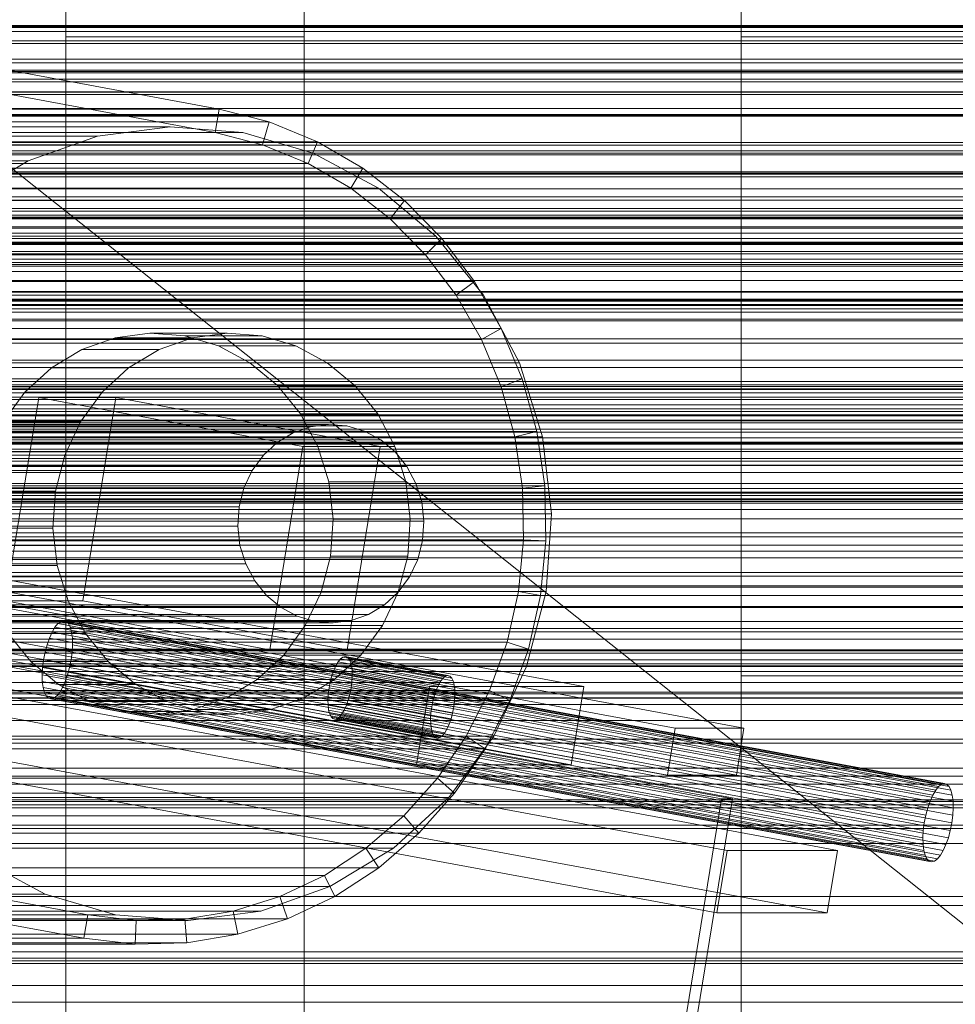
# Model space of a CAD drawing. Header units: millimetres. Extents: x -4395 to 65662, y -65530 to 6847.
# Tile 191 of 256: x 64 to 182, y -35770 to -35646. Entities that reach past the tile are written whole.
import ezdxf

# ---------------------------------------------------------------- set-up
doc = ezdxf.new("R2010")
doc.units = ezdxf.units.MM
for name, color, linetype, lineweight in [('COTAS_O', 1, 'Continuous', 0), ('frontal_briquetadora', 7, 'Continuous', 0), ('frontal_C01', 7, 'Continuous', 0), ('frontal_C02', 7, 'Continuous', 0), ('frontal_C03', 7, 'Continuous', 0), ('frontal_C04', 7, 'Continuous', 0), ('frontal_C06', 7, 'Continuous', 0), ('frontal_mezcladora', 7, 'Continuous', 0)]:
    doc.layers.add(name, color=color, linetype=linetype, lineweight=lineweight)
doc.dimstyles.new('R19_100', dxfattribs={"dimtxt": 250, "dimasz": 150, "dimexe": 150, "dimexo": 80, "dimgap": 100, "dimtad": 1, "dimtih": 1, "dimtoh": 1, "dimdsep": 46, "dimcen": 0.09, "dimadec": 0, "dimazin": 0, "dimtfac": 1, "dimtdec": 4, "dimtofl": 0, "dimtmove": 0, "dimatfit": 3, "dimfxl": 1, "dimtolj": 1, "dimtzin": 0, "dimarcsym": 0})

# ---------------------------------------------------------------- blocks, each defined once
blk = doc.blocks.new('DIM_R33_49')
at = {"layer": 'COTAS_O'}
for p, q in [((-1480, -35300), (-1330, -35255)), ((490, -35300), (340, -35255)), ((-1480, -36000), (-1480, -35300)), ((-1480, -35300), (490, -35300)), ((-1480, -35300), (-1330, -35345)), ((490, -35300), (340, -35345)), ((490, -36000), (490, -35300))]:
    blk.add_line(p, q, dxfattribs=at)
blk.add_text('1970 O', height=250, dxfattribs=at).set_placement((-495, -35200))
blk = doc.blocks.new('DIM_R33_51')
at = {"layer": 'COTAS_O'}
for p, q in [((-1400, -35300), (-1250, -35255)), ((1400, -35300), (1250, -35255)), ((-1400, -36000), (-1400, -35300)), ((-1400, -35300), (1400, -35300)), ((-1400, -35300), (-1250, -35345)), ((1400, -35300), (1250, -35345)), ((1400, -36000), (1400, -35300))]:
    blk.add_line(p, q, dxfattribs=at)
blk.add_text('2800 O', height=250, dxfattribs=at).set_placement((0, -35200))

msp = doc.modelspace()

# ---------------------------------------------------------------- linework, layer by layer
at = {"layer": 'frontal_briquetadora'}
msp.add_line((-720.639, -35041.307), (340, -35884.261), dxfattribs=at)
at = {"layer": 'frontal_C01'}
for p, q in [((155, -35647.71), (155, -35221.455)), ((155, -35227.1), (155, -35653.355)), ((70, -35647.71), (70, -35248.325)), ((100, -35248.325), (100, -35647.71)), ((70, -35253.97), (70, -35653.355)), ((100, -35653.355), (100, -35253.97)), ((155, -35728.153), (155, -35312.157)), ((155, -35317.802), (155, -35733.798)), ((70, -35728.153), (70, -35328.3)), ((100, -35328.3), (100, -35728.153)), ((70, -35333.946), (70, -35733.798)), ((100, -35733.798), (100, -35333.946)), ((155, -35857.011), (155, -35430.756)), ((155, -35436.401), (155, -35862.656)), ((70, -35857.011), (70, -35457.626)), ((100, -35457.626), (100, -35857.011)), ((70, -35463.271), (70, -35862.656)), ((100, -35862.656), (100, -35463.271)), ((155, -35937.454), (155, -35521.458)), ((155, -35527.103), (155, -35943.099)), ((70, -35937.454), (70, -35537.601)), ((100, -35537.601), (100, -35937.454)), ((70, -35543.247), (70, -35943.099)), ((100, -35943.099), (100, -35543.247)), ((300, -35646.29), (-300, -35646.29)), ((-300, -35646.374), (300, -35646.374)), ((100, -35647.71), (70, -35647.71)), ((70, -35647.71), (70, -35653.355)), ((100, -35653.355), (100, -35647.71)), ((185, -35647.71), (155, -35647.71)), ((155, -35647.71), (155, -35653.355)), ((300, -35648.522), (-300, -35648.522)), ((450, -35653.355), (-450, -35653.355)), ((70, -35653.355), (100, -35653.355)), ((155, -35653.355), (185, -35653.355)), ((-450, -35654.605), (450, -35654.605)), ((300, -35654.647), (-300, -35654.647)), ((300, -35657.568), (-300, -35657.568)), ((300, -35669.659), (-300, -35669.659)), ((300, -35673.107), (-300, -35673.107)), ((-300, -35673.617), (300, -35673.617)), ((-300, -35676.555), (300, -35676.555)), ((300, -35677.238), (-300, -35677.238)), ((300, -35680.858), (-300, -35680.858)), ((450, -35683.261), (-450, -35683.261)), ((-450, -35691.729), (450, -35691.729)), ((-300, -35696.049), (300, -35696.049)), ((300, -35697.488), (-300, -35697.488)), ((300, -35702.547), (-300, -35702.547)), ((300, -35704.589), (-300, -35704.589)), ((300, -35705.152), (-300, -35705.152)), ((-300, -35707.22), (300, -35707.22)), ((-300, -35712.476), (300, -35712.476)), ((300, -35713.311), (-300, -35713.311)), ((300, -35715.151), (-300, -35715.151)), ((300, -35716.814), (-300, -35716.814)), ((-300, -35719.546), (300, -35719.546)), ((350, -35722.216), (-350, -35722.216)), ((300, -35721.333), (-300, -35721.333)), ((350, -35723.545), (-350, -35723.545)), ((-300, -35722.641), (300, -35722.641)), ((-300, -35724.87), (300, -35724.87)), ((-450, -35725.33), (450, -35725.33)), ((-300, -35726.13), (300, -35726.13)), ((350, -35726.638), (-350, -35726.638)), ((-300, -35726.913), (300, -35726.913)), ((300, -35727.629), (-300, -35727.629)), ((100, -35728.153), (70, -35728.153)), ((70, -35728.153), (70, -35733.798)), ((100, -35733.798), (100, -35728.153)), ((185, -35728.153), (155, -35728.153)), ((155, -35728.153), (155, -35733.798)), ((350, -35730.425), (-350, -35730.425)), ((-300, -35730.926), (300, -35730.926)), ((300, -35731.772), (-300, -35731.772)), ((450, -35733.798), (-450, -35733.798)), ((70, -35733.798), (100, -35733.798)), ((155, -35733.798), (185, -35733.798)), ((350, -35736.14), (-350, -35736.14)), ((300, -35736.632), (-300, -35736.632)), ((350, -35741.807), (-350, -35741.807)), ((-350, -35749.274), (350, -35749.274)), ((350, -35755.959), (-350, -35755.959)), ((300, -35757.079), (-300, -35757.079)), ((300, -35762.921), (-300, -35762.921)), ((450, -35763.704), (-450, -35763.704)), ((350, -35764.041), (-350, -35764.041))]:
    msp.add_line(p, q, dxfattribs=at)
at = {"layer": 'frontal_C02'}
for p, q in [((-300, -35647.004), (300, -35647.004)), ((300, -35657.64), (-300, -35657.64)), ((300, -35661.317), (-300, -35661.317)), ((-450, -35665.314), (450, -35665.314)), ((-300, -35664.859), (300, -35664.859)), ((-300, -35664.994), (300, -35664.994)), ((300, -35668.247), (-300, -35668.247)), ((300, -35671.636), (-300, -35671.636)), ((450, -35677.236), (-450, -35677.236)), ((300, -35681.386), (-300, -35681.386)), ((300, -35686.287), (-300, -35686.287)), ((300, -35689.345), (-300, -35689.345)), ((-300, -35691.522), (300, -35691.522)), ((300, -35693.056), (-300, -35693.056)), ((300, -35694.546), (-300, -35694.546)), ((-300, -35695.987), (300, -35695.987)), ((-300, -35696.036), (300, -35696.036)), ((300, -35697.083), (-300, -35697.083)), ((450, -35698.723), (-450, -35698.723)), ((300, -35698.179), (-300, -35698.179)), ((300, -35698.876), (-300, -35698.876)), ((-300, -35699.603), (300, -35699.603)), ((300, -35699.9), (-300, -35699.9)), ((-300, -35700.81), (300, -35700.81)), ((300, -35701.629), (-300, -35701.629)), ((-300, -35706.197), (300, -35706.197)), ((-300, -35708.405), (300, -35708.405)), ((-450, -35710.645), (450, -35710.645)), ((300, -35710.168), (-300, -35710.168)), ((300, -35718.036), (-300, -35718.036)), ((300, -35719.429), (-300, -35719.429)), ((-300, -35730.229), (300, -35730.229)), ((300, -35739.779), (-300, -35739.779)), ((-300, -35740.783), (300, -35740.783)), ((300, -35743.764), (-300, -35743.764)), ((-300, -35743.984), (300, -35743.984)), ((-300, -35744.426), (300, -35744.426)), ((300, -35744.772), (-300, -35744.772)), ((-300, -35746.963), (300, -35746.963)), ((300, -35747.401), (-300, -35747.401)), ((-300, -35764.404), (300, -35764.404)), ((-250, -35767.183), (250, -35767.183)), ((300, -35769.257), (-300, -35769.257))]:
    msp.add_line(p, q, dxfattribs=at)
at = {"layer": 'frontal_C03'}
for p, q in [((-1580, -35650.969), (1620, -35650.969)), ((1620, -35654.969), (-1580, -35654.969)), ((-1580, -35726.969), (1620, -35726.969)), ((-1580, -35730.969), (1620, -35730.969))]:
    msp.add_line(p, q, dxfattribs=at)
at = {"layer": 'frontal_C04'}
for p, q in [((-225, -35646.253), (225, -35646.253)), ((225, -35646.496), (-225, -35646.496)), ((-225, -35648.209), (225, -35648.209)), ((225, -35651.879), (-225, -35651.879)), ((225, -35652.066), (-225, -35652.066)), ((-225, -35652.237), (225, -35652.237)), ((225, -35653.033), (-225, -35653.033)), ((225, -35656.709), (-225, -35656.709)), ((-225, -35657.453), (225, -35657.453)), ((-225, -35657.668), (225, -35657.668)), ((225, -35660.98), (-225, -35660.98)), ((225, -35662.05), (-225, -35662.05)), ((225, -35662.36), (-225, -35662.36)), ((-225, -35662.539), (225, -35662.539)), ((225, -35664.689), (-225, -35664.689)), ((-225, -35664.952), (225, -35664.952)), ((-225, -35666.849), (225, -35666.849)), ((225, -35667.833), (-225, -35667.833)), ((225, -35669.291), (-225, -35669.291)), ((225, -35670.148), (-225, -35670.148)), ((225, -35670.41), (-225, -35670.41)), ((225, -35670.417), (-225, -35670.417)), ((-225, -35670.477), (225, -35670.477)), ((-225, -35670.592), (225, -35670.592)), ((225, -35671.787), (-225, -35671.787)), ((225, -35672.417), (-225, -35672.417)), ((225, -35673.559), (-225, -35673.559)), ((-225, -35673.765), (225, -35673.765)), ((225, -35673.851), (-225, -35673.851)), ((-225, -35673.861), (225, -35673.861)), ((225, -35674.713), (-225, -35674.713)), ((-225, -35675), (225, -35675)), ((225, -35675.689), (-225, -35675.689)), ((225, -35676.115), (-225, -35676.115)), ((-225, -35676.366), (225, -35676.366)), ((-225, -35678.392), (225, -35678.392)), ((225, -35679.769), (-225, -35679.769)), ((-225, -35679.84), (225, -35679.84)), ((250, -35681.417), (-250, -35681.417)), ((-225, -35680.71), (225, -35680.71)), ((225, -35681), (-225, -35681)), ((225, -35681.528), (-225, -35681.528)), ((250, -35681.949), (-250, -35681.949)), ((225, -35682.37), (-225, -35682.37)), ((250, -35683.467), (-250, -35683.467)), ((250, -35685.738), (-250, -35685.738)), ((225, -35686.272), (-225, -35686.272)), ((-250, -35688.417), (250, -35688.417)), ((-225, -35688.417), (225, -35688.417)), ((250, -35691.095), (-250, -35691.095)), ((250, -35692), (-250, -35692)), ((250, -35692.533), (-250, -35692.533)), ((225, -35692.112), (-225, -35692.112)), ((250, -35693.366), (-250, -35693.366)), ((250, -35694.05), (-250, -35694.05)), ((250, -35694.884), (-250, -35694.884)), ((250, -35695.417), (-250, -35695.417)), ((250, -35696.321), (-250, -35696.321)), ((225, -35695.305), (-225, -35695.305)), ((-250, -35699), (250, -35699)), ((-225, -35699), (225, -35699)), ((225, -35701.144), (-225, -35701.144)), ((250, -35701.679), (-250, -35701.679)), ((250, -35703.95), (-250, -35703.95)), ((225, -35705.046), (-225, -35705.046)), ((250, -35705.467), (-250, -35705.467)), ((250, -35706), (-250, -35706)), ((225, -35705.888), (-225, -35705.888)), ((225, -35706.417), (-225, -35706.417)), ((225, -35711.728), (-225, -35711.728)), ((225, -35715.63), (-225, -35715.63)), ((225, -35717), (-225, -35717)), ((-350, -35725), (350, -35725)), ((350, -35729), (-350, -35729))]:
    msp.add_line(p, q, dxfattribs=at)
at = {"layer": 'frontal_C06'}
for p, q in [((89.284, -35656.782), (-1260.716, -35406.782)), ((-1261.198, -35409.737), (88.802, -35659.737)), ((-1332.668, -35460.817), (146.681, -35734.77)), ((155.364, -35734.77), (-1323.985, -35460.817)), ((145.719, -35740.682), (-1333.63, -35466.728)), ((-1324.947, -35466.728), (154.402, -35740.682)), ((72.758, -35758.263), (-1277.242, -35508.263)), ((-1277.724, -35511.218), (72.276, -35761.218)), ((-800.183, -35567.209), (152.531, -35743.638)), ((153.92, -35743.638), (-798.794, -35567.209)), ((-32.276, -35656.782), (89.284, -35656.782)), ((89.284, -35656.782), (88.802, -35659.737)), ((95.602, -35658.412), (89.284, -35656.782)), ((83.109, -35659.015), (-45.397, -35659.015)), ((95.602, -35658.412), (-25.958, -35658.412)), ((83.109, -35659.015), (73.986, -35660.213)), ((92.275, -35659.737), (83.109, -35659.015)), ((94.763, -35661.275), (95.602, -35658.412)), ((101.668, -35660.908), (95.602, -35658.412)), ((73.986, -35660.213), (-54.52, -35660.213)), ((92.275, -35659.737), (-36.231, -35659.737)), ((88.802, -35659.737), (-32.758, -35659.737)), ((73.986, -35660.213), (65.258, -35663.287)), ((88.802, -35659.737), (94.763, -35661.275)), ((101.134, -35662.353), (92.275, -35659.737)), ((-26.797, -35661.275), (94.763, -35661.275)), ((101.668, -35660.908), (-19.892, -35660.908)), ((94.763, -35661.275), (100.485, -35663.63)), ((100.485, -35663.63), (101.668, -35660.908)), ((107.375, -35664.227), (101.668, -35660.908)), ((101.134, -35662.353), (-27.373, -35662.353)), ((109.343, -35666.761), (101.134, -35662.353)), ((65.258, -35663.287), (-63.248, -35663.287)), ((-21.075, -35663.63), (100.485, -35663.63)), ((107.375, -35664.227), (-14.185, -35664.227)), ((65.258, -35663.287), (57.26, -35668.117)), ((100.485, -35663.63), (105.87, -35666.761)), ((105.87, -35666.761), (107.375, -35664.227)), ((112.628, -35668.312), (107.375, -35664.227)), ((109.343, -35666.761), (-19.163, -35666.761)), ((-15.69, -35666.761), (105.87, -35666.761)), ((105.87, -35666.761), (110.826, -35670.615)), ((116.589, -35672.792), (109.343, -35666.761)), ((112.628, -35668.312), (-8.932, -35668.312)), ((110.826, -35670.615), (112.628, -35668.312)), ((117.336, -35673.093), (112.628, -35668.312)), ((-10.734, -35670.615), (110.826, -35670.615)), ((110.826, -35670.615), (115.267, -35675.125)), ((116.589, -35672.792), (-11.918, -35672.792)), ((122.591, -35680.215), (116.589, -35672.792)), ((117.336, -35673.093), (-4.224, -35673.093)), ((115.267, -35675.125), (117.336, -35673.093)), ((121.418, -35678.488), (117.336, -35673.093)), ((-6.293, -35675.125), (115.267, -35675.125)), ((115.267, -35675.125), (119.118, -35680.215)), ((121.418, -35678.488), (-0.142, -35678.488)), ((119.118, -35680.215), (121.418, -35678.488)), ((124.805, -35684.406), (121.418, -35678.488)), ((122.591, -35680.215), (-5.915, -35680.215)), ((-2.442, -35680.215), (119.118, -35680.215)), ((119.118, -35680.215), (122.313, -35685.798)), ((127.121, -35688.744), (122.591, -35680.215)), ((124.805, -35684.406), (3.245, -35684.406)), ((76.199, -35685.582), (80.578, -35685.007)), ((80.578, -35685.007), (84.978, -35685.354)), ((90.303, -35685.007), (80.578, -35685.007)), ((84.978, -35685.354), (89.23, -35686.609)), ((94.703, -35685.354), (84.978, -35685.354)), ((90.303, -35685.007), (85.924, -35685.582)), ((94.703, -35685.354), (90.303, -35685.007)), ((98.955, -35686.609), (94.703, -35685.354)), ((122.313, -35685.798), (124.805, -35684.406)), ((127.439, -35690.744), (124.805, -35684.406)), ((0.753, -35685.798), (122.313, -35685.798)), ((72.01, -35687.058), (76.199, -35685.582)), ((85.924, -35685.582), (76.199, -35685.582)), ((85.924, -35685.582), (81.735, -35687.058)), ((122.313, -35685.798), (124.798, -35691.777)), ((68.171, -35689.376), (72.01, -35687.058)), ((81.735, -35687.058), (72.01, -35687.058)), ((81.735, -35687.058), (77.896, -35689.376)), ((89.23, -35686.609), (93.171, -35688.725)), ((98.955, -35686.609), (89.23, -35686.609)), ((102.895, -35688.725), (98.955, -35686.609)), ((127.121, -35688.744), (-1.386, -35688.744)), ((93.171, -35688.725), (96.648, -35691.62)), ((102.895, -35688.725), (93.171, -35688.725)), ((106.373, -35691.62), (102.895, -35688.725)), ((130.003, -35698.052), (127.121, -35688.744)), ((64.83, -35692.449), (68.171, -35689.376)), ((77.896, -35689.376), (68.171, -35689.376)), ((77.896, -35689.376), (74.554, -35692.449)), ((127.439, -35690.744), (5.879, -35690.744)), ((124.798, -35691.777), (127.439, -35690.744)), ((129.275, -35697.395), (127.439, -35690.744)), ((3.238, -35691.777), (124.798, -35691.777)), ((62.115, -35696.157), (64.83, -35692.449)), ((74.554, -35692.449), (64.83, -35692.449)), ((74.554, -35692.449), (71.84, -35696.157)), ((96.648, -35691.62), (99.53, -35695.183)), ((106.373, -35691.62), (96.648, -35691.62)), ((109.254, -35695.183), (106.373, -35691.62)), ((124.798, -35691.777), (126.53, -35698.052)), ((62.411, -35718.729), (66.583, -35693.112)), ((76.307, -35693.112), (66.583, -35693.112)), ((66.583, -35693.112), (99.844, -35699.271)), ((72.136, -35718.729), (76.307, -35693.112)), ((109.568, -35699.271), (76.307, -35693.112)), ((99.53, -35695.183), (101.704, -35699.277)), ((109.254, -35695.183), (99.53, -35695.183)), ((111.429, -35699.277), (109.254, -35695.183)), ((103.069, -35696.504), (-63.642, -35696.504)), ((71.84, -35696.157), (62.115, -35696.157)), ((71.84, -35696.157), (69.855, -35700.359)), ((103.069, -35696.504), (100.789, -35696.803)), ((105.361, -35696.684), (103.069, -35696.504)), ((98.607, -35697.572), (-68.104, -35697.572)), ((100.789, -35696.803), (-65.922, -35696.803)), ((105.361, -35696.684), (-61.35, -35696.684)), ((107.576, -35697.338), (-59.135, -35697.338)), ((129.275, -35697.395), (7.715, -35697.395)), ((98.607, -35697.572), (96.607, -35698.779)), ((100.789, -35696.803), (98.607, -35697.572)), ((107.576, -35697.338), (105.361, -35696.684)), ((109.628, -35698.44), (107.576, -35697.338)), ((126.53, -35698.052), (129.275, -35697.395)), ((130.28, -35704.244), (129.275, -35697.395)), ((96.607, -35698.779), (-70.104, -35698.779)), ((109.628, -35698.44), (-57.083, -35698.44)), ((130.003, -35698.052), (1.496, -35698.052)), ((4.97, -35698.052), (126.53, -35698.052)), ((96.607, -35698.779), (94.867, -35700.38)), ((111.439, -35699.948), (109.628, -35698.44)), ((126.53, -35698.052), (127.478, -35704.513)), ((131.127, -35707.78), (130.003, -35698.052)), ((111.439, -35699.948), (-55.272, -35699.948)), ((95.672, -35724.888), (99.844, -35699.271)), ((99.844, -35699.271), (109.568, -35699.271)), ((101.704, -35699.277), (103.087, -35703.745)), ((111.429, -35699.277), (101.704, -35699.277)), ((109.568, -35699.271), (105.397, -35724.888)), ((112.812, -35703.745), (111.429, -35699.277)), ((112.94, -35701.804), (111.439, -35699.948)), ((94.867, -35700.38), (-71.844, -35700.38)), ((69.855, -35700.359), (60.131, -35700.359)), ((69.855, -35700.359), (68.678, -35704.894)), ((94.867, -35700.38), (93.453, -35702.311)), ((93.453, -35702.311), (-73.258, -35702.311)), ((112.94, -35701.804), (-53.771, -35701.804)), ((93.453, -35702.311), (92.42, -35704.5)), ((114.072, -35703.936), (112.94, -35701.804)), ((114.072, -35703.936), (-52.639, -35703.936)), ((103.087, -35703.745), (103.627, -35708.414)), ((112.812, -35703.745), (103.087, -35703.745)), ((113.351, -35708.414), (112.812, -35703.745)), ((114.793, -35706.263), (114.072, -35703.936)), ((92.42, -35704.5), (-74.291, -35704.5)), ((5.918, -35704.513), (127.478, -35704.513)), ((130.28, -35704.244), (8.72, -35704.244)), ((58.953, -35704.894), (68.678, -35704.894)), ((68.678, -35704.894), (68.353, -35709.586)), ((92.42, -35704.5), (91.806, -35706.861)), ((127.478, -35704.513), (130.28, -35704.244)), ((127.478, -35704.513), (127.628, -35711.052)), ((130.439, -35711.175), (130.28, -35704.244)), ((114.793, -35706.263), (-51.918, -35706.263)), ((115.074, -35708.695), (114.793, -35706.263)), ((-74.904, -35706.861), (91.806, -35706.861)), ((91.806, -35706.861), (91.637, -35709.305)), ((115.074, -35708.695), (-51.637, -35708.695)), ((131.127, -35707.78), (2.62, -35707.78)), ((103.627, -35708.414), (103.301, -35713.106)), ((113.351, -35708.414), (103.627, -35708.414)), ((113.026, -35713.106), (113.351, -35708.414)), ((114.904, -35711.139), (115.074, -35708.695)), ((130.449, -35717.555), (131.127, -35707.78)), ((91.637, -35709.305), (-75.074, -35709.305)), ((68.353, -35709.586), (58.628, -35709.586)), ((68.353, -35709.586), (68.892, -35714.255)), ((91.637, -35709.305), (91.918, -35711.737)), ((114.904, -35711.139), (-51.806, -35711.139)), ((6.068, -35711.052), (127.628, -35711.052)), ((130.439, -35711.175), (8.879, -35711.175)), ((114.291, -35713.5), (114.904, -35711.139)), ((127.628, -35711.052), (126.976, -35717.555)), ((127.628, -35711.052), (130.439, -35711.175)), ((129.748, -35718.068), (130.439, -35711.175)), ((91.918, -35711.737), (-74.793, -35711.737)), ((91.918, -35711.737), (92.639, -35714.064)), ((114.291, -35713.5), (-52.42, -35713.5)), ((103.301, -35713.106), (102.124, -35717.641)), ((113.026, -35713.106), (103.301, -35713.106)), ((111.849, -35717.641), (113.026, -35713.106)), ((113.258, -35715.689), (114.291, -35713.5)), ((92.639, -35714.064), (-74.072, -35714.064)), ((32.603, -35714.109), (115.756, -35729.508)), ((135.205, -35729.508), (52.052, -35714.109)), ((68.892, -35714.255), (59.168, -35714.255)), ((68.892, -35714.255), (70.276, -35718.723)), ((92.639, -35714.064), (93.771, -35716.196)), ((93.771, -35716.196), (-72.94, -35716.196)), ((113.258, -35715.689), (-53.453, -35715.689)), ((93.771, -35716.196), (95.272, -35718.052)), ((111.844, -35717.62), (113.258, -35715.689)), ((130.449, -35717.555), (1.943, -35717.555)), ((5.416, -35717.555), (126.976, -35717.555)), ((126.976, -35717.555), (125.534, -35723.912)), ((126.976, -35717.555), (129.748, -35718.068)), ((127.996, -35727.001), (130.449, -35717.555)), ((95.272, -35718.052), (-71.439, -35718.052)), ((111.844, -35717.62), (-54.867, -35717.62)), ((129.748, -35718.068), (8.188, -35718.068)), ((70.276, -35718.723), (60.551, -35718.723)), ((95.672, -35724.888), (62.411, -35718.729)), ((62.411, -35718.729), (72.136, -35718.729)), ((70.276, -35718.723), (72.45, -35722.817)), ((72.136, -35718.729), (105.397, -35724.888)), ((95.272, -35718.052), (97.083, -35719.56)), ((102.124, -35717.641), (100.14, -35721.843)), ((111.849, -35717.641), (102.124, -35717.641)), ((109.865, -35721.843), (111.849, -35717.641)), ((110.104, -35719.221), (111.844, -35717.62)), ((128.219, -35724.806), (129.748, -35718.068)), ((97.083, -35719.56), (-69.628, -35719.56)), ((110.104, -35719.221), (-56.607, -35719.221)), ((97.083, -35719.56), (99.135, -35720.662)), ((108.104, -35720.428), (110.104, -35719.221)), ((99.135, -35720.662), (-67.576, -35720.662)), ((101.35, -35721.316), (-65.361, -35721.316)), ((105.922, -35721.197), (-60.789, -35721.197)), ((108.104, -35720.428), (-58.607, -35720.428)), ((-3.822, -35721.059), (153.245, -35750.145)), ((167.137, -35750.145), (10.071, -35721.059)), ((68.999, -35721.587), (69.37, -35721.307)), ((69.37, -35721.307), (69.724, -35721.212)), ((180.241, -35741.839), (69.37, -35721.307)), ((69.724, -35721.212), (70.048, -35721.307)), ((180.595, -35741.744), (69.724, -35721.212)), ((70.048, -35721.307), (70.328, -35721.587)), ((180.918, -35741.839), (70.048, -35721.307)), ((99.135, -35720.662), (101.35, -35721.316)), ((101.35, -35721.316), (103.642, -35721.496)), ((103.642, -35721.496), (105.922, -35721.197)), ((105.922, -35721.197), (108.104, -35720.428)), ((103.642, -35721.496), (-63.069, -35721.496)), ((68.261, -35722.655), (68.624, -35722.043)), ((68.624, -35722.043), (68.999, -35721.587)), ((179.495, -35742.574), (68.624, -35722.043)), ((179.869, -35742.119), (68.999, -35721.587)), ((70.328, -35721.587), (70.554, -35722.043)), ((181.198, -35742.119), (70.328, -35721.587)), ((70.554, -35722.043), (70.717, -35722.655)), ((181.424, -35742.574), (70.554, -35722.043)), ((100.14, -35721.843), (97.425, -35725.551)), ((109.865, -35721.843), (100.14, -35721.843)), ((107.15, -35725.551), (109.865, -35721.843)), ((65.606, -35726.38), (62.725, -35722.817)), ((72.45, -35722.817), (62.725, -35722.817)), ((67.625, -35724.253), (67.924, -35723.402)), ((67.924, -35723.402), (68.261, -35722.655)), ((178.794, -35743.933), (67.924, -35723.402)), ((179.132, -35743.187), (68.261, -35722.655)), ((70.717, -35722.655), (70.812, -35723.402)), ((181.588, -35743.187), (70.717, -35722.655)), ((70.812, -35723.402), (70.833, -35724.253)), ((181.682, -35743.933), (70.812, -35723.402)), ((72.45, -35722.817), (75.331, -35726.38)), ((3.974, -35723.912), (125.534, -35723.912)), ((128.219, -35724.806), (6.659, -35724.806)), ((114.151, -35739.36), (30.998, -35723.962)), ((50.448, -35723.962), (133.601, -35739.36)), ((67.375, -35725.178), (67.625, -35724.253)), ((178.495, -35744.785), (67.625, -35724.253)), ((70.833, -35724.253), (70.782, -35725.178)), ((181.704, -35744.785), (70.833, -35724.253)), ((105.397, -35724.888), (95.672, -35724.888)), ((125.534, -35723.912), (123.326, -35730.013)), ((125.534, -35723.912), (128.219, -35724.806)), ((125.878, -35731.274), (128.219, -35724.806)), ((67.062, -35727.1), (67.185, -35726.139)), ((67.185, -35726.139), (67.375, -35725.178)), ((67.185, -35726.139), (178.056, -35746.67)), ((178.246, -35745.709), (67.375, -35725.178)), ((70.659, -35726.139), (70.469, -35727.1)), ((70.782, -35725.178), (70.659, -35726.139)), ((181.529, -35746.67), (70.659, -35726.139)), ((181.652, -35745.709), (70.782, -35725.178)), ((97.425, -35725.551), (94.084, -35728.624)), ((107.15, -35725.551), (97.425, -35725.551)), ((103.809, -35728.624), (107.15, -35725.551)), ((104.274, -35726.408), (104.574, -35726.044)), ((104.574, -35726.044), (104.871, -35725.819)), ((117.509, -35728.439), (104.574, -35726.044)), ((104.871, -35725.819), (105.154, -35725.744)), ((117.806, -35728.215), (104.871, -35725.819)), ((105.154, -35725.744), (105.413, -35725.819)), ((118.089, -35728.139), (105.154, -35725.744)), ((105.413, -35725.819), (105.637, -35726.044)), ((118.348, -35728.215), (105.413, -35725.819)), ((105.637, -35726.044), (105.818, -35726.408)), ((118.572, -35728.439), (105.637, -35726.044)), ((127.996, -35727.001), (-0.51, -35727.001)), ((69.084, -35729.275), (65.606, -35726.38)), ((75.331, -35726.38), (65.606, -35726.38)), ((67.011, -35728.024), (67.062, -35727.1)), ((177.933, -35747.631), (67.062, -35727.1)), ((70.469, -35727.1), (70.219, -35728.024)), ((181.339, -35747.631), (70.469, -35727.1)), ((75.331, -35726.38), (78.809, -35729.275)), ((103.474, -35728.176), (103.714, -35727.495)), ((103.714, -35727.495), (103.984, -35726.898)), ((116.649, -35729.89), (103.714, -35727.495)), ((103.984, -35726.898), (104.274, -35726.408)), ((116.919, -35729.293), (103.984, -35726.898)), ((117.209, -35728.803), (104.274, -35726.408)), ((105.818, -35726.408), (105.948, -35726.898)), ((118.753, -35728.803), (105.818, -35726.408)), ((105.948, -35726.898), (106.024, -35727.495)), ((118.883, -35729.293), (105.948, -35726.898)), ((106.024, -35727.495), (106.041, -35728.176)), ((118.959, -35729.89), (106.024, -35727.495)), ((123.863, -35735.756), (127.996, -35727.001)), ((67.032, -35728.876), (67.011, -35728.024)), ((177.881, -35748.555), (67.011, -35728.024)), ((70.219, -35728.024), (69.92, -35728.876)), ((181.09, -35748.555), (70.219, -35728.024)), ((94.084, -35728.624), (90.245, -35730.942)), ((103.809, -35728.624), (94.084, -35728.624)), ((99.97, -35730.942), (103.809, -35728.624)), ((103.275, -35728.916), (103.474, -35728.176)), ((116.409, -35730.572), (103.474, -35728.176)), ((106.041, -35728.176), (106, -35728.916)), ((118.976, -35730.572), (106.041, -35728.176)), ((117.509, -35728.439), (117.209, -35728.803)), ((117.806, -35728.215), (117.509, -35728.439)), ((118.089, -35728.139), (117.806, -35728.215)), ((118.348, -35728.215), (118.089, -35728.139)), ((118.572, -35728.439), (118.348, -35728.215)), ((118.753, -35728.803), (118.572, -35728.439)), ((151.961, -35758.027), (-5.105, -35728.941)), ((8.787, -35728.941), (165.854, -35758.027)), ((67.127, -35729.622), (67.032, -35728.876)), ((177.903, -35749.407), (67.032, -35728.876)), ((67.29, -35730.235), (67.127, -35729.622)), ((177.997, -35750.154), (67.127, -35729.622)), ((73.025, -35731.391), (69.084, -35729.275)), ((78.809, -35729.275), (69.084, -35729.275)), ((69.583, -35729.622), (69.22, -35730.235)), ((69.92, -35728.876), (69.583, -35729.622)), ((180.453, -35750.154), (69.583, -35729.622)), ((180.791, -35749.407), (69.92, -35728.876)), ((78.809, -35729.275), (82.749, -35731.391)), ((103.025, -35730.453), (103.123, -35729.685)), ((103.123, -35729.685), (103.275, -35728.916)), ((103.123, -35729.685), (116.058, -35732.08)), ((116.21, -35731.311), (103.275, -35728.916)), ((105.902, -35729.685), (105.75, -35730.453)), ((106, -35728.916), (105.902, -35729.685)), ((118.836, -35732.08), (105.902, -35729.685)), ((118.935, -35731.311), (106, -35728.916)), ((114.151, -35739.36), (115.756, -35729.508)), ((115.756, -35729.508), (135.205, -35729.508)), ((116.649, -35729.89), (116.409, -35730.572)), ((116.919, -35729.293), (116.649, -35729.89)), ((117.209, -35728.803), (116.919, -35729.293)), ((118.883, -35729.293), (118.753, -35728.803)), ((118.959, -35729.89), (118.883, -35729.293)), ((118.976, -35730.572), (118.959, -35729.89)), ((135.205, -35729.508), (133.601, -35739.36)), ((1.766, -35730.013), (123.326, -35730.013)), ((67.516, -35730.69), (67.29, -35730.235)), ((178.161, -35750.766), (67.29, -35730.235)), ((67.796, -35730.97), (67.516, -35730.69)), ((178.387, -35751.221), (67.516, -35730.69)), ((68.12, -35731.065), (67.796, -35730.97)), ((178.667, -35751.502), (67.796, -35730.97)), ((68.474, -35730.97), (68.12, -35731.065)), ((178.99, -35751.596), (68.12, -35731.065)), ((68.845, -35730.69), (68.474, -35730.97)), ((179.344, -35751.502), (68.474, -35730.97)), ((69.22, -35730.235), (68.845, -35730.69)), ((179.716, -35751.221), (68.845, -35730.69)), ((180.09, -35750.766), (69.22, -35730.235)), ((90.245, -35730.942), (86.055, -35732.418)), ((99.97, -35730.942), (90.245, -35730.942)), ((95.78, -35732.418), (99.97, -35730.942)), ((102.983, -35731.193), (103.025, -35730.453)), ((103.001, -35731.874), (102.983, -35731.193)), ((115.918, -35733.588), (102.983, -35731.193)), ((115.959, -35732.849), (103.025, -35730.453)), ((105.55, -35731.193), (105.311, -35731.874)), ((105.75, -35730.453), (105.55, -35731.193)), ((118.485, -35733.588), (105.55, -35731.193)), ((118.685, -35732.849), (105.75, -35730.453)), ((116.409, -35730.572), (116.21, -35731.311)), ((118.935, -35731.311), (118.976, -35730.572)), ((123.326, -35730.013), (120.39, -35735.756)), ((123.326, -35730.013), (125.878, -35731.274)), ((125.878, -35731.274), (4.318, -35731.274)), ((77.277, -35732.646), (73.025, -35731.391)), ((82.749, -35731.391), (73.025, -35731.391)), ((86.055, -35732.418), (81.677, -35732.993)), ((82.749, -35731.391), (87.001, -35732.646)), ((95.78, -35732.418), (86.055, -35732.418)), ((91.401, -35732.993), (95.78, -35732.418)), ((103.076, -35732.471), (103.001, -35731.874)), ((115.936, -35734.269), (103.001, -35731.874)), ((103.207, -35732.961), (103.076, -35732.471)), ((116.011, -35734.867), (103.076, -35732.471)), ((105.041, -35732.471), (104.751, -35732.961)), ((105.311, -35731.874), (105.041, -35732.471)), ((117.976, -35734.867), (105.041, -35732.471)), ((118.246, -35734.269), (105.311, -35731.874)), ((116.058, -35732.08), (115.959, -35732.849)), ((116.21, -35731.311), (116.058, -35732.08)), ((118.685, -35732.849), (118.836, -35732.08)), ((118.836, -35732.08), (118.935, -35731.311)), ((122.766, -35737.361), (125.878, -35731.274)), ((81.677, -35732.993), (77.277, -35732.646)), ((87.001, -35732.646), (77.277, -35732.646)), ((91.401, -35732.993), (81.677, -35732.993)), ((87.001, -35732.646), (91.401, -35732.993)), ((103.388, -35733.326), (103.207, -35732.961)), ((116.142, -35735.357), (103.207, -35732.961)), ((103.612, -35733.55), (103.388, -35733.326)), ((116.323, -35735.721), (103.388, -35733.326)), ((103.871, -35733.626), (103.612, -35733.55)), ((116.547, -35735.945), (103.612, -35733.55)), ((104.154, -35733.55), (103.871, -35733.626)), ((116.805, -35736.021), (103.871, -35733.626)), ((104.451, -35733.326), (104.154, -35733.55)), ((117.089, -35735.945), (104.154, -35733.55)), ((104.751, -35732.961), (104.451, -35733.326)), ((117.386, -35735.721), (104.451, -35733.326)), ((117.685, -35735.357), (104.751, -35732.961)), ((115.959, -35732.849), (115.918, -35733.588)), ((115.918, -35733.588), (115.936, -35734.269)), ((118.246, -35734.269), (118.485, -35733.588)), ((118.485, -35733.588), (118.685, -35732.849)), ((115.936, -35734.269), (116.011, -35734.867)), ((116.011, -35734.867), (116.142, -35735.357)), ((117.685, -35735.357), (117.976, -35734.867)), ((117.976, -35734.867), (118.246, -35734.269)), ((145.719, -35740.682), (146.681, -35734.77)), ((146.681, -35734.77), (155.364, -35734.77)), ((155.364, -35734.77), (154.402, -35740.682)), ((123.863, -35735.756), (-4.644, -35735.756)), ((-1.17, -35735.756), (120.39, -35735.756)), ((116.142, -35735.357), (116.323, -35735.721)), ((116.323, -35735.721), (116.547, -35735.945)), ((116.547, -35735.945), (116.805, -35736.021)), ((120.39, -35735.756), (116.776, -35741.04)), ((116.805, -35736.021), (117.089, -35735.945)), ((117.089, -35735.945), (117.386, -35735.721)), ((117.386, -35735.721), (117.685, -35735.357)), ((118.207, -35743.482), (123.863, -35735.756)), ((120.39, -35735.756), (122.766, -35737.361)), ((122.766, -35737.361), (1.206, -35737.361)), ((118.936, -35742.962), (122.766, -35737.361)), ((133.601, -35739.36), (114.151, -35739.36)), ((-4.784, -35741.04), (116.776, -35741.04)), ((116.776, -35741.04), (112.546, -35745.776)), ((116.776, -35741.04), (118.936, -35742.962)), ((154.402, -35740.682), (145.719, -35740.682)), ((179.869, -35742.119), (179.495, -35742.574)), ((180.241, -35741.839), (179.869, -35742.119)), ((180.595, -35741.744), (180.241, -35741.839)), ((180.918, -35741.839), (180.595, -35741.744)), ((181.198, -35742.119), (180.918, -35741.839)), ((181.424, -35742.574), (181.198, -35742.119)), ((118.207, -35743.482), (-10.299, -35743.482)), ((118.936, -35742.962), (-2.624, -35742.962)), ((111.246, -35749.883), (118.207, -35743.482)), ((114.452, -35747.983), (118.936, -35742.962)), ((133.759, -35858.912), (152.531, -35743.638)), ((153.92, -35743.638), (135.148, -35858.912)), ((152.531, -35743.638), (153.92, -35743.638)), ((179.132, -35743.187), (178.794, -35743.933)), ((179.495, -35742.574), (179.132, -35743.187)), ((181.588, -35743.187), (181.424, -35742.574)), ((181.682, -35743.933), (181.588, -35743.187)), ((178.495, -35744.785), (178.246, -35745.709)), ((178.794, -35743.933), (178.495, -35744.785)), ((181.652, -35745.709), (181.704, -35744.785)), ((181.704, -35744.785), (181.682, -35743.933)), ((-9.014, -35745.776), (112.546, -35745.776)), ((112.546, -35745.776), (107.773, -35749.883)), ((112.546, -35745.776), (114.452, -35747.983)), ((178.246, -35745.709), (178.056, -35746.67)), ((181.529, -35746.67), (181.652, -35745.709)), ((178.056, -35746.67), (177.933, -35747.631)), ((181.339, -35747.631), (181.529, -35746.67)), ((114.452, -35747.983), (-7.108, -35747.983)), ((109.393, -35752.336), (114.452, -35747.983)), ((177.933, -35747.631), (177.881, -35748.555)), ((177.881, -35748.555), (177.903, -35749.407)), ((180.791, -35749.407), (181.09, -35748.555)), ((181.09, -35748.555), (181.339, -35747.631)), ((177.903, -35749.407), (177.997, -35750.154)), ((180.453, -35750.154), (180.791, -35749.407)), ((111.246, -35749.883), (-17.26, -35749.883)), ((-13.787, -35749.883), (107.773, -35749.883)), ((107.773, -35749.883), (102.538, -35753.291)), ((103.248, -35754.713), (111.246, -35749.883)), ((107.773, -35749.883), (109.393, -35752.336)), ((151.961, -35758.027), (153.245, -35750.145)), ((153.245, -35750.145), (167.137, -35750.145)), ((167.137, -35750.145), (165.854, -35758.027)), ((177.997, -35750.154), (178.161, -35750.766)), ((178.161, -35750.766), (178.387, -35751.221)), ((179.716, -35751.221), (180.09, -35750.766)), ((180.09, -35750.766), (180.453, -35750.154)), ((59.163, -35751.239), (67.373, -35755.647)), ((178.387, -35751.221), (178.667, -35751.502)), ((178.667, -35751.502), (178.99, -35751.596)), ((178.99, -35751.596), (179.344, -35751.502)), ((179.344, -35751.502), (179.716, -35751.221)), ((-19.022, -35753.291), (102.538, -35753.291)), ((109.393, -35752.336), (-12.168, -35752.336)), ((102.538, -35753.291), (96.931, -35755.94)), ((102.538, -35753.291), (103.843, -35755.948)), ((103.843, -35755.948), (109.393, -35752.336)), ((103.248, -35754.713), (-25.258, -35754.713)), ((94.52, -35757.787), (103.248, -35754.713)), ((67.373, -35755.647), (-61.134, -35755.647)), ((-24.629, -35755.94), (96.931, -35755.94)), ((103.843, -35755.948), (-17.717, -35755.948)), ((67.373, -35755.647), (76.231, -35758.263)), ((96.931, -35755.94), (91.047, -35757.787)), ((96.931, -35755.94), (97.9, -35758.757)), ((97.9, -35758.757), (103.843, -35755.948)), ((76.231, -35758.263), (-52.275, -35758.263)), ((-48.802, -35758.263), (72.758, -35758.263)), ((94.52, -35757.787), (-33.986, -35757.787)), ((-30.513, -35757.787), (91.047, -35757.787)), ((72.758, -35758.263), (72.276, -35761.218)), ((78.856, -35758.958), (72.758, -35758.263)), ((76.231, -35758.263), (85.397, -35758.985)), ((91.047, -35757.787), (84.988, -35758.798)), ((85.397, -35758.985), (94.52, -35757.787)), ((91.047, -35757.787), (91.663, -35760.714)), ((165.854, -35758.027), (151.961, -35758.027)), ((85.397, -35758.985), (-43.109, -35758.985)), ((-42.704, -35758.958), (78.856, -35758.958)), ((-36.573, -35758.798), (84.988, -35758.798)), ((97.9, -35758.757), (-23.66, -35758.757)), ((78.856, -35758.958), (78.741, -35761.955)), ((84.988, -35758.798), (78.856, -35758.958)), ((84.988, -35758.798), (85.24, -35761.786)), ((91.663, -35760.714), (97.9, -35758.757)), ((91.663, -35760.714), (-29.897, -35760.714)), ((85.24, -35761.786), (91.663, -35760.714)), ((72.276, -35761.218), (-49.284, -35761.218)), ((78.741, -35761.955), (-42.819, -35761.955)), ((85.24, -35761.786), (-36.32, -35761.786)), ((72.276, -35761.218), (78.741, -35761.955)), ((78.741, -35761.955), (85.24, -35761.786))]:
    msp.add_line(p, q, dxfattribs=at)
at = {"layer": 'frontal_mezcladora'}
msp.add_line((-750, -35650.5), (750, -35650.5), dxfattribs=at)

# ---------------------------------------------------------------- dimensions: what is measured, and where the dimension line sits
at = {"layer": 'COTAS_O'}
for p1, p2, picture, middle in [((-1480, -36000), (490, -36000), 'DIM_R33_49', (-495, -35300)), ((-1400, -36000), (1400, -36000), 'DIM_R33_51', (0, -35300))]:
    dim = msp.add_aligned_dim(p1=p1, p2=p2, distance=700, text='<> O', dimstyle='R19_100', dxfattribs=at)
    dim.commit()
    dim.dimension.update_dxf_attribs({"geometry": picture, "text_midpoint": middle})

doc.saveas('drawing.dxf')
